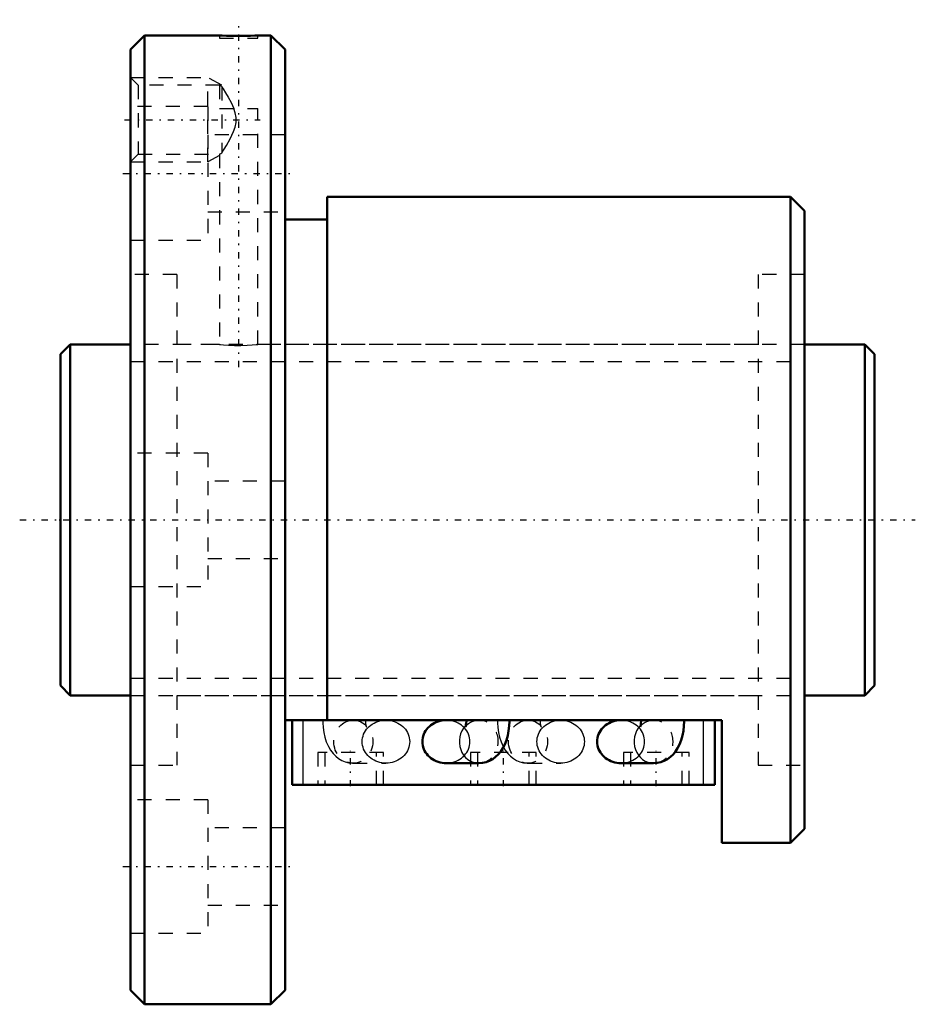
# Model space of a CAD drawing. Header units: millimetres. Extents: x -2.9 to 60.9, y -34.5 to 35.6.
import ezdxf

# ---------------------------------------------------------------- set-up
doc = ezdxf.new("R2010")
doc.units = ezdxf.units.MM
doc.linetypes.add('Center', pattern=[1.5, 0.45, -0.5, 0.05, -0.5])
doc.linetypes.add('Dashed', pattern=[2, 1, -1])
for name, color, linetype, lineweight in [('2d ConnectionPoints', 7, 'Continuous', 50), ('AM_0', 7, 'Continuous', 50), ('AM_4', 3, 'Continuous', 25), ('AM_5', 3, 'Continuous', 25), ('AM_7', 7, 'Center', 25), ('AM_9', 6, 'Dashed', 25)]:
    doc.layers.add(name, color=color, linetype=linetype, lineweight=lineweight)

# ---------------------------------------------------------------- blocks, each defined once
blk = doc.blocks.new('1_BNF_2504_5RR_Nut_0_in_BNF2504V_5RRG1_58LC0_000_rev_4')
at = {"layer": 'AM_0'}
for p, q in [((6, 34.5), (5, 33.5)), ((11.325, 34.5), (6, 34.5)), ((6, 34.5), (6, -34.5)), ((15, 34.5), (14.058, 34.5)), ((16, 33.5), (15, 34.5)), ((15, 34.5), (15, -34.5)), ((5, 33.5), (5, -33.5)), ((16, 33.5), (16, -33.5)), ((52, 23), (19, 23)), ((19, 23), (19, -14.26)), ((52, 23), (52, -23)), ((53, 22), (52, 23)), ((53, 22), (53, -22)), ((19, 21.4), (16, 21.4)), ((47.117, -14.26), (16, -14.26)), ((16.5, -18.86), (16.5, -14.26)), ((28.922, -14.261), (27.48, -14.261)), ((41.369, -14.261), (39.927, -14.261)), ((46.617, -18.86), (46.617, -14.26)), ((47.117, -23), (47.117, -14.26)), ((27.48, -17.326), (29.806, -17.326)), ((39.927, -17.326), (42.253, -17.326)), ((46.617, -18.86), (16.5, -18.86)), ((52, -23), (53, -22)), ((47.117, -23), (52, -23)), ((5, -33.5), (6, -34.5)), ((15, -34.5), (16, -33.5)), ((6, -34.5), (15, -34.5))]:
    blk.add_line(p, q, dxfattribs=at)
for points in [[(14.075, 34.5), (14.038, 34.499), (13.859, 34.492), (13.549, 34.483), (13.143, 34.475), (12.687, 34.473), (12.233, 34.476), (11.831, 34.484), (11.528, 34.493), (11.356, 34.499), (11.325, 34.5)], [(27.48, -14.261), (27.333, -14.267), (27.187, -14.284), (27.043, -14.313), (26.902, -14.353), (26.766, -14.405), (26.635, -14.466), (26.51, -14.538), (26.393, -14.619), (26.285, -14.71), (26.185, -14.808), (26.095, -14.914), (26.016, -15.027), (25.948, -15.146), (25.891, -15.269), (25.847, -15.397), (25.815, -15.527), (25.796, -15.66), (25.789, -15.793)], [(28.922, -14.26), (28.921, -14.336), (28.91, -14.481), (28.892, -14.605), (28.873, -14.686), (28.858, -14.735), (28.853, -14.749)], [(29.806, -17.326), (30.068, -17.307), (30.329, -17.249), (30.574, -17.156), (30.8, -17.032), (31.006, -16.88), (31.194, -16.703), (31.363, -16.498), (31.515, -16.265), (31.651, -15.998), (31.769, -15.694), (31.863, -15.362), (31.93, -15.02), (31.97, -14.674), (31.986, -14.347), (31.987, -14.26)], [(39.927, -14.261), (39.78, -14.267), (39.633, -14.284), (39.489, -14.313), (39.349, -14.353), (39.212, -14.405), (39.082, -14.466), (38.957, -14.538), (38.84, -14.619), (38.731, -14.71), (38.632, -14.808), (38.542, -14.914), (38.463, -15.027), (38.395, -15.146), (38.338, -15.269), (38.294, -15.397), (38.262, -15.527), (38.243, -15.66), (38.236, -15.793)], [(41.369, -14.26), (41.367, -14.336), (41.357, -14.481), (41.338, -14.605), (41.32, -14.686), (41.305, -14.735), (41.299, -14.749)], [(42.253, -17.326), (42.514, -17.307), (42.776, -17.249), (43.02, -17.156), (43.246, -17.032), (43.453, -16.88), (43.64, -16.703), (43.81, -16.498), (43.962, -16.265), (44.098, -15.998), (44.216, -15.694), (44.31, -15.362), (44.376, -15.02), (44.417, -14.674), (44.433, -14.347), (44.434, -14.26)], [(25.789, -15.793), (25.796, -15.927), (25.815, -16.059), (25.847, -16.19), (25.891, -16.317), (25.948, -16.441), (26.016, -16.56), (26.095, -16.672), (26.185, -16.778), (26.285, -16.877), (26.393, -16.967), (26.51, -17.049), (26.635, -17.12), (26.766, -17.182), (26.902, -17.233), (27.043, -17.273), (27.187, -17.302), (27.333, -17.32), (27.48, -17.326)], [(38.236, -15.793), (38.243, -15.927), (38.262, -16.059), (38.294, -16.19), (38.338, -16.317), (38.395, -16.441), (38.463, -16.56), (38.542, -16.672), (38.632, -16.778), (38.731, -16.877), (38.84, -16.967), (38.957, -17.049), (39.082, -17.12), (39.212, -17.182), (39.349, -17.233), (39.489, -17.273), (39.633, -17.302), (39.78, -17.32), (39.927, -17.326)]]:
    blk.add_lwpolyline(points, dxfattribs=at)
at = {"layer": 'AM_4'}
for p, q in [((17.3, -18.86), (17.3, -14.26)), ((45.817, -18.86), (45.817, -14.26))]:
    blk.add_line(p, q, dxfattribs=at)
for centre in [(29.806, -15.793), (42.253, -15.793)]:
    blk.add_ellipse(centre, major_axis=(0, 1.532), ratio=0.906308, start_param=0.750382, end_param=3.143157, dxfattribs=at)
at = {"layer": 'AM_5', "linetype": 'Dashed'}
for p, q in [((5, 31.5), (10.5, 31.5)), ((10.5, 25.5), (10.5, 31.5)), ((11.5, 30.958), (10.5, 31.5)), ((11.325, 25.947), (10.5, 25.5)), ((5, 25.5), (10.5, 25.5))]:
    blk.add_line(p, q, dxfattribs=at)
at = {"layer": 'AM_7'}
for p, q in [((12.7, 10.875), (12.7, 35.625)), ((4.56, 28.5), (14.24, 28.5)), ((4.45, 24.682), (16.55, 24.682)), ((20.668, -18.975), (20.668, -16.445)), ((31.558, -18.975), (31.558, -16.445)), ((42.449, -18.975), (42.449, -16.445)), ((4.45, -24.682), (16.55, -24.682))]:
    blk.add_line(p, q, dxfattribs=at)
at = {"layer": 'AM_9'}
for p, q in [((11.325, 34.5), (11.325, 34.3)), ((14.075, 34.3), (14.075, 34.5)), ((11.325, 34.3), (14.075, 34.3)), ((5.542, 30.958), (5, 31.5)), ((11.34, 30.958), (5.542, 30.958)), ((5.542, 30.958), (5.542, 26.041)), ((11.325, 30.958), (11.325, 29.3)), ((11.5, 30.865), (11.5, 26.135)), ((10.5, 29.432), (5, 29.432)), ((10.5, 29.432), (10.5, 19.932)), ((11.325, 29.3), (14.075, 29.3)), ((14.075, 12.498), (14.075, 29.3)), ((16, 27.432), (10.5, 27.432)), ((5, 25.5), (5.542, 26.041)), ((5.542, 26.041), (11.34, 26.041)), ((11.325, 26.05), (11.325, 12.5)), ((10.5, 21.932), (16, 21.932)), ((5, 19.932), (10.5, 19.932)), ((8.3, 17.48), (5, 17.48)), ((8.3, 17.48), (8.3, -17.48)), ((49.7, 17.48), (49.7, -17.48)), ((53, 17.48), (49.7, 17.48)), ((11.325, 12.5), (8.3, 12.5)), ((49.7, 12.5), (14.058, 12.5)), ((10.5, 4.75), (5, 4.75)), ((10.5, 4.75), (10.5, -4.75)), ((16, 2.75), (10.5, 2.75)), ((10.5, -2.75), (16, -2.75)), ((5, -4.75), (10.5, -4.75)), ((8.3, -12.5), (49.7, -12.5)), ((20.864, -14.261), (20.966, -14.265)), ((23.19, -14.261), (20.864, -14.261)), ((29.806, -14.261), (28.922, -14.261)), ((29.541, -14.289), (29.567, -14.284)), ((29.692, -14.266), (29.806, -14.261)), ((33.311, -14.261), (33.413, -14.265)), ((35.637, -14.261), (33.311, -14.261)), ((42.253, -14.261), (41.369, -14.261)), ((41.988, -14.289), (42.014, -14.284)), ((42.139, -14.266), (42.253, -14.261)), ((23.008, -16.56), (18.328, -16.56)), ((18.328, -16.56), (18.328, -18.86)), ((18.828, -16.56), (18.828, -18.86)), ((22.508, -18.86), (22.508, -16.56)), ((23.008, -18.86), (23.008, -16.56)), ((33.898, -16.56), (29.219, -16.56)), ((29.219, -16.56), (29.219, -18.86)), ((29.718, -16.56), (29.718, -18.86)), ((33.399, -18.86), (33.399, -16.56)), ((33.898, -18.86), (33.898, -16.56)), ((44.789, -16.56), (40.109, -16.56)), ((40.109, -16.56), (40.109, -18.86)), ((40.609, -16.56), (40.609, -18.86)), ((44.289, -18.86), (44.289, -16.56)), ((44.789, -18.86), (44.789, -16.56)), ((5, -17.48), (8.3, -17.48)), ((20.864, -17.326), (23.19, -17.326)), ((33.311, -17.326), (35.637, -17.326)), ((49.7, -17.48), (53, -17.48)), ((10.5, -19.932), (5, -19.932)), ((10.5, -19.932), (10.5, -29.432)), ((16, -21.932), (10.5, -21.932)), ((10.5, -27.432), (16, -27.432)), ((5, -29.432), (10.5, -29.432))]:
    blk.add_line(p, q, dxfattribs=at)
for points in [[(11.5, 30.865), (11.354, 30.942), (11.325, 30.958)], [(11.5, 30.865), (11.594, 30.712), (11.765, 30.427), (11.949, 30.109), (12.158, 29.718), (12.349, 29.3)], [(11.5, 26.135), (11.531, 26.186), (11.671, 26.415), (11.822, 26.669), (12.088, 27.144), (12.33, 27.654), (12.444, 27.974), (12.513, 28.306), (12.516, 28.65), (12.454, 28.99), (12.349, 29.3)], [(11.325, 26.041), (11.333, 26.046), (11.433, 26.1), (11.5, 26.135)], [(11.325, 12.5), (11.402, 12.492), (11.624, 12.471), (11.967, 12.446), (12.395, 12.428), (12.855, 12.425), (13.296, 12.438), (13.671, 12.462), (13.939, 12.486), (14.067, 12.499), (14.075, 12.5)], [(18.683, -14.26), (18.687, -14.449), (18.711, -14.793), (18.76, -15.135), (18.835, -15.474), (18.943, -15.811), (19.09, -16.147), (19.246, -16.411), (19.419, -16.639), (19.611, -16.835), (19.821, -16.999), (20.048, -17.133), (20.29, -17.232), (20.542, -17.297), (20.801, -17.325), (20.864, -17.326)], [(20.966, -14.265), (21.08, -14.28), (21.094, -14.282)], [(21.499, -15.793), (21.506, -15.66), (21.525, -15.527), (21.557, -15.397), (21.601, -15.269), (21.658, -15.146), (21.726, -15.027), (21.805, -14.914), (21.895, -14.808), (21.995, -14.71), (22.103, -14.619), (22.22, -14.538), (22.345, -14.466), (22.476, -14.405), (22.612, -14.353), (22.752, -14.313), (22.896, -14.284), (23.043, -14.267), (23.19, -14.261)], [(21.724, -14.619), (21.775, -14.681), (21.808, -14.73), (21.818, -14.749), (21.818, -14.749)], [(21.818, -14.749), (21.812, -14.734), (21.797, -14.686), (21.779, -14.605), (21.762, -14.494), (21.75, -14.359), (21.748, -14.26)], [(23.19, -14.261), (23.337, -14.267), (23.484, -14.284), (23.628, -14.313), (23.768, -14.353), (23.905, -14.405), (24.035, -14.466), (24.16, -14.538), (24.277, -14.619), (24.386, -14.71), (24.485, -14.808), (24.575, -14.914), (24.654, -15.027), (24.722, -15.146), (24.779, -15.269), (24.823, -15.397), (24.855, -15.527), (24.874, -15.66), (24.881, -15.793), (24.874, -15.927), (24.855, -16.059), (24.823, -16.19), (24.779, -16.317), (24.722, -16.441), (24.654, -16.56), (24.575, -16.672), (24.485, -16.778), (24.386, -16.877), (24.277, -16.967), (24.16, -17.049), (24.035, -17.12), (23.905, -17.182), (23.768, -17.233), (23.628, -17.273), (23.484, -17.302), (23.337, -17.32), (23.19, -17.326)], [(27.48, -17.326), (27.627, -17.32), (27.774, -17.302), (27.918, -17.273), (28.058, -17.233), (28.195, -17.182), (28.325, -17.12), (28.45, -17.049), (28.567, -16.967), (28.676, -16.877), (28.775, -16.778), (28.865, -16.672), (28.944, -16.56), (29.012, -16.441), (29.069, -16.317), (29.113, -16.19), (29.145, -16.059), (29.164, -15.927), (29.171, -15.793), (29.164, -15.66), (29.145, -15.527), (29.113, -15.397), (29.069, -15.269), (29.012, -15.146), (28.944, -15.027), (28.865, -14.914), (28.775, -14.808), (28.676, -14.71), (28.567, -14.619), (28.45, -14.538), (28.325, -14.466), (28.195, -14.405), (28.058, -14.353), (27.918, -14.313), (27.774, -14.284), (27.627, -14.267), (27.48, -14.261)], [(28.853, -14.749), (28.853, -14.749), (28.863, -14.729), (28.868, -14.721)], [(28.868, -14.721), (28.897, -14.679), (28.963, -14.602), (29.069, -14.506), (29.217, -14.41), (29.399, -14.329), (29.541, -14.289)], [(29.567, -14.284), (29.604, -14.277), (29.692, -14.266)], [(31.13, -14.26), (31.134, -14.449), (31.158, -14.793), (31.207, -15.135), (31.282, -15.474), (31.389, -15.811), (31.537, -16.147), (31.555, -16.182)], [(33.413, -14.265), (33.527, -14.28), (33.541, -14.282)], [(33.946, -15.793), (33.953, -15.66), (33.972, -15.527), (34.004, -15.397), (34.048, -15.269), (34.105, -15.146), (34.173, -15.027), (34.252, -14.914), (34.342, -14.808), (34.441, -14.71), (34.55, -14.619), (34.667, -14.538), (34.792, -14.466), (34.922, -14.405), (35.059, -14.353), (35.199, -14.313), (35.343, -14.284), (35.49, -14.267), (35.637, -14.261)], [(34.171, -14.619), (34.222, -14.681), (34.254, -14.73), (34.264, -14.749), (34.264, -14.749)], [(34.264, -14.749), (34.259, -14.734), (34.244, -14.686), (34.225, -14.605), (34.208, -14.494), (34.197, -14.359), (34.195, -14.26)], [(35.637, -14.261), (35.784, -14.267), (35.93, -14.284), (36.074, -14.313), (36.215, -14.353), (36.351, -14.405), (36.482, -14.466), (36.607, -14.538), (36.724, -14.619), (36.832, -14.71), (36.932, -14.808), (37.022, -14.914), (37.101, -15.027), (37.169, -15.146), (37.226, -15.269), (37.27, -15.397), (37.302, -15.527), (37.321, -15.66), (37.328, -15.793), (37.321, -15.927), (37.302, -16.059), (37.27, -16.19), (37.226, -16.317), (37.169, -16.441), (37.101, -16.56), (37.022, -16.672), (36.932, -16.778), (36.832, -16.877), (36.724, -16.967), (36.607, -17.049), (36.482, -17.12), (36.351, -17.182), (36.215, -17.233), (36.074, -17.273), (35.93, -17.302), (35.784, -17.32), (35.637, -17.326)], [(39.927, -17.326), (40.074, -17.32), (40.221, -17.302), (40.365, -17.273), (40.505, -17.233), (40.641, -17.182), (40.772, -17.12), (40.897, -17.049), (41.014, -16.967), (41.122, -16.877), (41.222, -16.778), (41.312, -16.672), (41.391, -16.56), (41.459, -16.441), (41.516, -16.317), (41.56, -16.19), (41.592, -16.059), (41.611, -15.927), (41.618, -15.793), (41.611, -15.66), (41.592, -15.527), (41.56, -15.397), (41.516, -15.269), (41.459, -15.146), (41.391, -15.027), (41.312, -14.914), (41.222, -14.808), (41.122, -14.71), (41.014, -14.619), (40.897, -14.538), (40.772, -14.466), (40.641, -14.405), (40.505, -14.353), (40.365, -14.313), (40.221, -14.284), (40.074, -14.267), (39.927, -14.261)], [(41.299, -14.749), (41.3, -14.749), (41.31, -14.729), (41.315, -14.721)], [(41.315, -14.721), (41.344, -14.679), (41.41, -14.602), (41.516, -14.506), (41.664, -14.41), (41.846, -14.329), (41.988, -14.289)], [(42.014, -14.284), (42.051, -14.277), (42.139, -14.266)], [(23.19, -17.326), (23.043, -17.32), (22.896, -17.302), (22.752, -17.273), (22.612, -17.233), (22.476, -17.182), (22.345, -17.12), (22.22, -17.049), (22.103, -16.967), (21.995, -16.877), (21.895, -16.778), (21.805, -16.672), (21.726, -16.56), (21.658, -16.441), (21.601, -16.317), (21.557, -16.19), (21.525, -16.059), (21.506, -15.927), (21.499, -15.793)], [(35.637, -17.326), (35.49, -17.32), (35.343, -17.302), (35.199, -17.273), (35.059, -17.233), (34.922, -17.182), (34.792, -17.12), (34.667, -17.049), (34.55, -16.967), (34.441, -16.877), (34.342, -16.778), (34.252, -16.672), (34.173, -16.56), (34.105, -16.441), (34.048, -16.317), (34.004, -16.19), (33.972, -16.059), (33.953, -15.927), (33.946, -15.793)], [(31.555, -16.182), (31.693, -16.411), (31.866, -16.639), (32.058, -16.835), (32.268, -16.999), (32.495, -17.133), (32.736, -17.232), (32.989, -17.297), (33.248, -17.325), (33.311, -17.326)]]:
    blk.add_lwpolyline(points, dxfattribs=at)
for centre in [(20.864, -15.793), (33.311, -15.793)]:
    blk.add_ellipse(centre, major_axis=(0, 1.532), ratio=0.906308, dxfattribs=at)
for centre, start_param, end_param in [((29.806, -15.793), 0.674108, 0.750382), ((29.806, -15.793), 3.143157, 6.47525), ((42.253, -15.793), 0.674108, 0.750382), ((42.253, -15.793), 3.143157, 6.47525)]:
    blk.add_ellipse(centre, major_axis=(0, 1.532), ratio=0.906308, start_param=start_param, end_param=end_param, dxfattribs=at)
blk = doc.blocks.new('2_BNF_2504_5RR000_Shaft_0_in_BNF2504V_5RRG1_58LC0_000_rev_4')
at = {"layer": 'AM_0'}
for p, q in [((0.7, 12.5), (0, 11.8)), ((0.7, 12.5), (0.7, -12.5)), ((5, 12.5), (0.7, 12.5)), ((57.3, 12.5), (53, 12.5)), ((58, 11.8), (57.3, 12.5)), ((57.3, 12.5), (57.3, -12.5)), ((0, 11.8), (0, -11.8)), ((58, 11.8), (58, -11.8)), ((0, -11.8), (0.7, -12.5)), ((57.3, -12.5), (58, -11.8)), ((0.7, -12.5), (5, -12.5)), ((53, -12.5), (57.3, -12.5))]:
    blk.add_line(p, q, dxfattribs=at)
at = {"layer": 'AM_5', "linetype": 'Dashed'}
for p, q in [((5, 11.273), (53, 11.273)), ((5, -11.273), (53, -11.273))]:
    blk.add_line(p, q, dxfattribs=at)
at = {"layer": 'AM_7'}
blk.add_line((-2.9, 0), (60.9, 0), dxfattribs=at)
at = {"layer": 'AM_9'}
for p, q in [((53, 12.5), (5, 12.5)), ((5, -12.5), (53, -12.5))]:
    blk.add_line(p, q, dxfattribs=at)

msp = doc.modelspace()

# ---------------------------------------------------------------- linework, layer by layer
at = {"layer": '2d ConnectionPoints'}
for p in [(0, 0), (5, 0)]:
    msp.add_point(p, dxfattribs=at)

# ---------------------------------------------------------------- block references
for name in ['1_BNF_2504_5RR_Nut_0_in_BNF2504V_5RRG1_58LC0_000_rev_4', '2_BNF_2504_5RR000_Shaft_0_in_BNF2504V_5RRG1_58LC0_000_rev_4']:
    msp.add_blockref(name, (0, 0))

doc.saveas('drawing.dxf')
